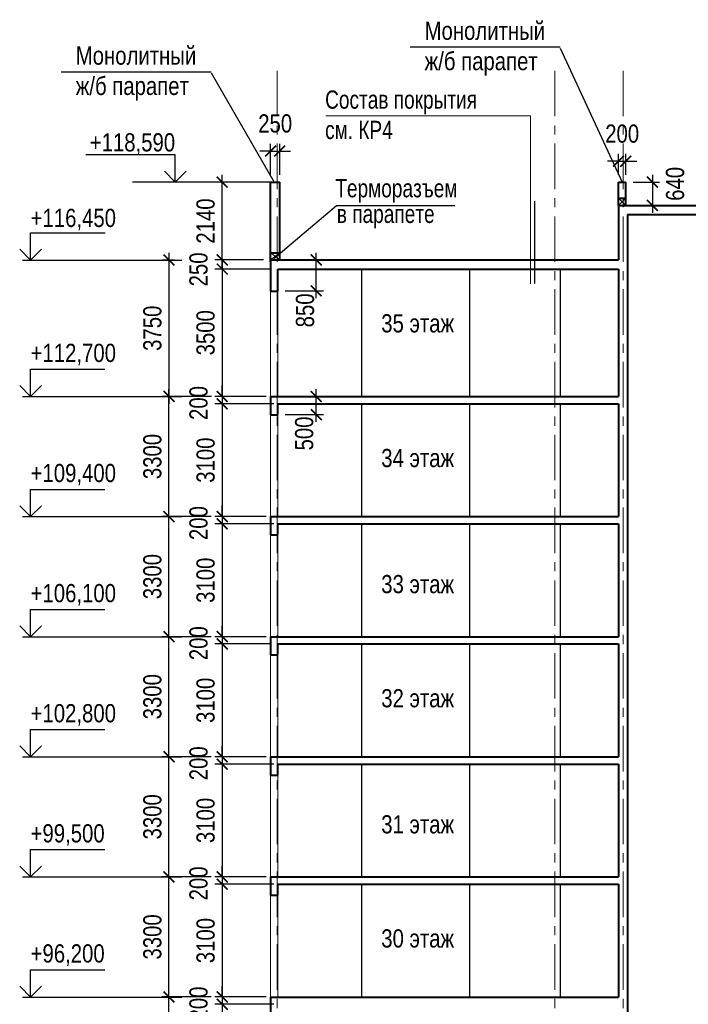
# Model space of a CAD drawing. Header units: millimetres. Extents: x 97781 to 184152, y -32246 to 145954.
# Tile 11 of 13: x 127673 to 146046, y 103354 to 130407. Entities that reach past the tile are written whole.
import ezdxf

# ---------------------------------------------------------------- set-up
doc = ezdxf.new("R2010")
doc.units = ezdxf.units.MM
doc.linetypes.add('CENTER', pattern=[2, 1.25, -0.25, 0.25, -0.25])
for name, color, linetype, lineweight in [('СК-040-С(тены)', 12, 'Continuous', 40), ('СК-050-П(литы перекрытия)', 5, 'Continuous', 40), ('СК-100-О(си)', 7, 'CENTER', 15), ('СК-110-О-РАЗМЕРЫ', 7, 'Continuous', 15), ('СК-400-Т(екст)', 7, 'Continuous', 20)]:
    doc.layers.add(name, color=color, linetype=linetype, lineweight=lineweight)
doc.layers.add('Т-ВЫНОСКИ.АР-061', color=7, linetype='Continuous')
doc.layers.add('текст', color=7, linetype='Continuous')
doc.styles.add('RUSS', font='arial.ttf', dxfattribs={"width": 0.8})
doc.styles.get("Standard").update_dxf_attribs({"font": 'arial.ttf'})
doc.dimstyles.new('100-200', dxfattribs={"dimscale": 0, "dimtxt": 500, "dimasz": 300, "dimexe": 200, "dimexo": 200, "dimgap": 200, "dimtad": 1, "dimdec": 0, "dimzin": 0, "dimdsep": 46, "dimtxsty": 'Standard', "dimblk": 'ARCHTICK', "dimcen": 0.096, "dimdle": 200, "dimclrd": 7, "dimclre": 7, "dimclrt": 256, "dimadec": 0, "dimazin": 0, "dimtfac": 1, "dimtdec": 0, "dimtmove": 2, "dimatfit": 3, "dimldrblk": 'OBLIQUE', "dimfxl": 1, "dimtolj": 1, "dimtzin": 0, "dimarcsym": 0})

# ---------------------------------------------------------------- blocks, each defined once
blk = doc.blocks.new('_ArchTick')
at = {"color": 0, "linetype": 'ByBlock', "const_width": 0.15}
blk.add_lwpolyline([(-0.5, -0.5), (0.5, 0.5)], dxfattribs=at)
blk = doc.blocks.new('*D17')
at = {"layer": 'Defpoints', "color": 0, "transparency": 16777216}
for p in [(131777, 123804), (132128, 123804), (133140, 120055)]:
    blk.add_point(p, dxfattribs=at)
at = {"layer": 'СК-110-О-РАЗМЕРЫ', "color": 7, "lineweight": -2, "transparency": 16777216}
for p, q in [((131777, 119855), (131777, 124004)), ((131928, 123804), (131577, 123804)), ((132940, 120055), (131577, 120055))]:
    blk.add_line(p, q, dxfattribs=at)
at = {"layer": 'СК-110-О-РАЗМЕРЫ', "color": 7, "lineweight": -2, "transparency": 16777216, "xscale": 300, "yscale": 300, "zscale": 300}
for p, rotation in [((131777, 123804), 90), ((131777, 120055), 270)]:
    blk.add_blockref('_ArchTick', p, dxfattribs=dict(at, rotation=rotation))
at = {"layer": 'СК-110-О-РАЗМЕРЫ', "transparency": 16777216, "insert": (131321, 121929), "char_height": 500, "attachment_point": 5, "rotation": 90, "style": 'RUSS'}
blk.add_mtext('\\A1;3750', dxfattribs=at)
blk = doc.blocks.new('_Oblique')
at = {"color": 0, "linetype": 'ByBlock', "lineweight": -2}
blk.add_line((-0.5, -0.5), (0.5, 0.5), dxfattribs=at)
blk = doc.blocks.new('*D20')
at = {"layer": 'Defpoints', "color": 0, "transparency": 16777216}
for p in [(134569, 123805), (133239, 123555), (134769, 123555)]:
    blk.add_point(p, dxfattribs=at)
at = {"layer": 'СК-110-О-РАЗМЕРЫ', "color": 7, "lineweight": -2, "transparency": 16777216}
for p, q in [((133239, 123805), (133239, 124105)), ((134369, 123805), (133039, 123805)), ((133239, 123805), (133239, 123555)), ((134569, 123555), (133039, 123555)), ((133239, 123555), (133239, 123255))]:
    blk.add_line(p, q, dxfattribs=at)
at = {"layer": 'СК-110-О-РАЗМЕРЫ', "color": 7, "lineweight": -2, "transparency": 16777216, "xscale": 300, "yscale": 300, "zscale": 300}
for p, rotation in [((133239, 123805), 270), ((133239, 123555), 90)]:
    blk.add_blockref('_ArchTick', p, dxfattribs=dict(at, rotation=rotation))
at = {"layer": 'СК-110-О-РАЗМЕРЫ', "transparency": 16777216, "insert": (132589, 123546), "char_height": 500, "attachment_point": 5, "rotation": 90, "style": 'RUSS'}
blk.add_mtext('\\A1;250', dxfattribs=at)
blk = doc.blocks.new('*D18')
at = {"layer": 'Defpoints', "color": 0, "transparency": 16777216}
for p in [(134345, 123555), (133239, 120055), (134147, 120055)]:
    blk.add_point(p, dxfattribs=at)
at = {"layer": 'СК-110-О-РАЗМЕРЫ', "color": 7, "lineweight": -2, "transparency": 16777216}
for p, q in [((133239, 123755), (133239, 119855)), ((134145, 123555), (133039, 123555)), ((133947, 120055), (133039, 120055))]:
    blk.add_line(p, q, dxfattribs=at)
at = {"layer": 'СК-110-О-РАЗМЕРЫ', "color": 7, "lineweight": -2, "transparency": 16777216, "xscale": 300, "yscale": 300, "zscale": 300}
for p, rotation in [((133239, 123555), 90), ((133239, 120055), 270)]:
    blk.add_blockref('_ArchTick', p, dxfattribs=dict(at, rotation=rotation))
at = {"layer": 'СК-110-О-РАЗМЕРЫ', "transparency": 16777216, "insert": (132783, 121805), "char_height": 500, "attachment_point": 5, "rotation": 90, "style": 'RUSS'}
blk.add_mtext('\\A1;3500', dxfattribs=at)
blk = doc.blocks.new('*D19')
at = {"layer": 'Defpoints', "color": 0, "transparency": 16777216}
for p in [(133239, 119855), (134649, 120055), (134853, 119855)]:
    blk.add_point(p, dxfattribs=at)
at = {"layer": 'СК-110-О-РАЗМЕРЫ', "color": 7, "lineweight": -2, "transparency": 16777216}
for p, q in [((133239, 120055), (133239, 120355)), ((134449, 120055), (133039, 120055)), ((134653, 119855), (133039, 119855)), ((133239, 120055), (133239, 119855)), ((133239, 119855), (133239, 119555))]:
    blk.add_line(p, q, dxfattribs=at)
at = {"layer": 'СК-110-О-РАЗМЕРЫ', "color": 7, "lineweight": -2, "transparency": 16777216, "xscale": 300, "yscale": 300, "zscale": 300}
for p, rotation in [((133239, 120055), 270), ((133239, 119855), 90)]:
    blk.add_blockref('_ArchTick', p, dxfattribs=dict(at, rotation=rotation))
at = {"layer": 'СК-110-О-РАЗМЕРЫ', "transparency": 16777216, "insert": (132589, 119876), "char_height": 500, "attachment_point": 5, "rotation": 90, "style": 'RUSS'}
blk.add_mtext('\\A1;200', dxfattribs=at)
blk = doc.blocks.new('*D59')
at = {"layer": 'Defpoints', "color": 0, "transparency": 16777216}
for p in [(131776, 120055), (133139, 120055), (133139, 116755)]:
    blk.add_point(p, dxfattribs=at)
at = {"layer": 'СК-110-О-РАЗМЕРЫ', "color": 7, "lineweight": -2, "transparency": 16777216}
for p, q in [((131776, 116555), (131776, 120255)), ((132939, 120055), (131576, 120055)), ((132939, 116755), (131576, 116755))]:
    blk.add_line(p, q, dxfattribs=at)
at = {"layer": 'СК-110-О-РАЗМЕРЫ', "color": 7, "lineweight": -2, "transparency": 16777216, "xscale": 300, "yscale": 300, "zscale": 300}
for p, rotation in [((131776, 120055), 90), ((131776, 116755), 270)]:
    blk.add_blockref('_ArchTick', p, dxfattribs=dict(at, rotation=rotation))
at = {"layer": 'СК-110-О-РАЗМЕРЫ', "transparency": 16777216, "insert": (131321, 118405), "char_height": 500, "attachment_point": 5, "rotation": 90, "style": 'RUSS'}
blk.add_mtext('\\A1;3300', dxfattribs=at)
blk = doc.blocks.new('*D60')
at = {"layer": 'Defpoints', "color": 0, "transparency": 16777216}
for p in [(134425, 119855), (133238, 116755), (134147, 116755)]:
    blk.add_point(p, dxfattribs=at)
at = {"layer": 'СК-110-О-РАЗМЕРЫ', "color": 7, "lineweight": -2, "transparency": 16777216}
for p, q in [((134225, 119855), (133038, 119855)), ((133238, 120055), (133238, 116555)), ((133947, 116755), (133038, 116755))]:
    blk.add_line(p, q, dxfattribs=at)
at = {"layer": 'СК-110-О-РАЗМЕРЫ', "color": 7, "lineweight": -2, "transparency": 16777216, "xscale": 300, "yscale": 300, "zscale": 300}
for p, rotation in [((133238, 119855), 90), ((133238, 116755), 270)]:
    blk.add_blockref('_ArchTick', p, dxfattribs=dict(at, rotation=rotation))
at = {"layer": 'СК-110-О-РАЗМЕРЫ', "transparency": 16777216, "insert": (132783, 118305), "char_height": 500, "attachment_point": 5, "rotation": 90, "style": 'RUSS'}
blk.add_mtext('\\A1;3100', dxfattribs=at)
blk = doc.blocks.new('*D61')
at = {"layer": 'Defpoints', "color": 0, "transparency": 16777216}
for p in [(131776, 116755), (133139, 116755), (133139, 113455)]:
    blk.add_point(p, dxfattribs=at)
at = {"layer": 'СК-110-О-РАЗМЕРЫ', "color": 7, "lineweight": -2, "transparency": 16777216}
for p, q in [((131776, 113255), (131776, 116955)), ((132939, 116755), (131576, 116755)), ((132939, 113455), (131576, 113455))]:
    blk.add_line(p, q, dxfattribs=at)
at = {"layer": 'СК-110-О-РАЗМЕРЫ', "color": 7, "lineweight": -2, "transparency": 16777216, "xscale": 300, "yscale": 300, "zscale": 300}
for p, rotation in [((131776, 116755), 90), ((131776, 113455), 270)]:
    blk.add_blockref('_ArchTick', p, dxfattribs=dict(at, rotation=rotation))
at = {"layer": 'СК-110-О-РАЗМЕРЫ', "transparency": 16777216, "insert": (131321, 115105), "char_height": 500, "attachment_point": 5, "rotation": 90, "style": 'RUSS'}
blk.add_mtext('\\A1;3300', dxfattribs=at)
blk = doc.blocks.new('*D62')
at = {"layer": 'Defpoints', "color": 0, "transparency": 16777216}
for p in [(134425, 116555), (133238, 113455), (134147, 113455)]:
    blk.add_point(p, dxfattribs=at)
at = {"layer": 'СК-110-О-РАЗМЕРЫ', "color": 7, "lineweight": -2, "transparency": 16777216}
for p, q in [((133238, 116755), (133238, 113255)), ((134225, 116555), (133038, 116555)), ((133947, 113455), (133038, 113455))]:
    blk.add_line(p, q, dxfattribs=at)
at = {"layer": 'СК-110-О-РАЗМЕРЫ', "color": 7, "lineweight": -2, "transparency": 16777216, "xscale": 300, "yscale": 300, "zscale": 300}
for p, rotation in [((133238, 116555), 90), ((133238, 113455), 270)]:
    blk.add_blockref('_ArchTick', p, dxfattribs=dict(at, rotation=rotation))
at = {"layer": 'СК-110-О-РАЗМЕРЫ', "transparency": 16777216, "insert": (132783, 115005), "char_height": 500, "attachment_point": 5, "rotation": 90, "style": 'RUSS'}
blk.add_mtext('\\A1;3100', dxfattribs=at)
blk = doc.blocks.new('*D78')
at = {"layer": 'Defpoints', "color": 0, "transparency": 16777216}
for p in [(131776, 113455), (133139, 113455), (133139, 110155)]:
    blk.add_point(p, dxfattribs=at)
at = {"layer": 'СК-110-О-РАЗМЕРЫ', "color": 7, "lineweight": -2, "transparency": 16777216}
for p, q in [((131776, 109955), (131776, 113655)), ((132939, 113455), (131576, 113455)), ((132939, 110155), (131576, 110155))]:
    blk.add_line(p, q, dxfattribs=at)
at = {"layer": 'СК-110-О-РАЗМЕРЫ', "color": 7, "lineweight": -2, "transparency": 16777216, "xscale": 300, "yscale": 300, "zscale": 300}
for p, rotation in [((131776, 113455), 90), ((131776, 110155), 270)]:
    blk.add_blockref('_ArchTick', p, dxfattribs=dict(at, rotation=rotation))
at = {"layer": 'СК-110-О-РАЗМЕРЫ', "transparency": 16777216, "insert": (131321, 111805), "char_height": 500, "attachment_point": 5, "rotation": 90, "style": 'RUSS'}
blk.add_mtext('\\A1;3300', dxfattribs=at)
blk = doc.blocks.new('*D79')
at = {"layer": 'Defpoints', "color": 0, "transparency": 16777216}
for p in [(134649, 113455), (133238, 113255), (134769, 113255)]:
    blk.add_point(p, dxfattribs=at)
at = {"layer": 'СК-110-О-РАЗМЕРЫ', "color": 7, "lineweight": -2, "transparency": 16777216}
for p, q in [((133238, 113455), (133238, 113755)), ((134449, 113455), (133038, 113455)), ((133238, 113455), (133238, 113255)), ((134569, 113255), (133038, 113255)), ((133238, 113255), (133238, 112955))]:
    blk.add_line(p, q, dxfattribs=at)
at = {"layer": 'СК-110-О-РАЗМЕРЫ', "color": 7, "lineweight": -2, "transparency": 16777216, "xscale": 300, "yscale": 300, "zscale": 300}
for p, rotation in [((133238, 113455), 270), ((133238, 113255), 90)]:
    blk.add_blockref('_ArchTick', p, dxfattribs=dict(at, rotation=rotation))
at = {"layer": 'СК-110-О-РАЗМЕРЫ', "transparency": 16777216, "insert": (132589, 113276), "char_height": 500, "attachment_point": 5, "rotation": 90, "style": 'RUSS'}
blk.add_mtext('\\A1;200', dxfattribs=at)
blk = doc.blocks.new('*D80')
at = {"layer": 'Defpoints', "color": 0, "transparency": 16777216}
for p in [(134425, 113255), (133238, 110155), (134147, 110155)]:
    blk.add_point(p, dxfattribs=at)
at = {"layer": 'СК-110-О-РАЗМЕРЫ', "color": 7, "lineweight": -2, "transparency": 16777216}
for p, q in [((133238, 113455), (133238, 109955)), ((134225, 113255), (133038, 113255)), ((133947, 110155), (133038, 110155))]:
    blk.add_line(p, q, dxfattribs=at)
at = {"layer": 'СК-110-О-РАЗМЕРЫ', "color": 7, "lineweight": -2, "transparency": 16777216, "xscale": 300, "yscale": 300, "zscale": 300}
for p, rotation in [((133238, 113255), 90), ((133238, 110155), 270)]:
    blk.add_blockref('_ArchTick', p, dxfattribs=dict(at, rotation=rotation))
at = {"layer": 'СК-110-О-РАЗМЕРЫ', "transparency": 16777216, "insert": (132783, 111705), "char_height": 500, "attachment_point": 5, "rotation": 90, "style": 'RUSS'}
blk.add_mtext('\\A1;3100', dxfattribs=at)
blk = doc.blocks.new('*D81')
at = {"layer": 'Defpoints', "color": 0, "transparency": 16777216}
for p in [(131776, 110155), (133139, 110155), (133139, 106855)]:
    blk.add_point(p, dxfattribs=at)
at = {"layer": 'СК-110-О-РАЗМЕРЫ', "color": 7, "lineweight": -2, "transparency": 16777216}
for p, q in [((132939, 110155), (131576, 110155)), ((131776, 106655), (131776, 110355)), ((132939, 106855), (131576, 106855))]:
    blk.add_line(p, q, dxfattribs=at)
at = {"layer": 'СК-110-О-РАЗМЕРЫ', "color": 7, "lineweight": -2, "transparency": 16777216, "xscale": 300, "yscale": 300, "zscale": 300}
for p, rotation in [((131776, 110155), 90), ((131776, 106855), 270)]:
    blk.add_blockref('_ArchTick', p, dxfattribs=dict(at, rotation=rotation))
at = {"layer": 'СК-110-О-РАЗМЕРЫ', "transparency": 16777216, "insert": (131321, 108505), "char_height": 500, "attachment_point": 5, "rotation": 90, "style": 'RUSS'}
blk.add_mtext('\\A1;3300', dxfattribs=at)
blk = doc.blocks.new('*D139')
at = {"layer": 'Defpoints', "color": 0, "transparency": 16777216}
for p in [(134649, 110155), (133238, 109955), (134853, 109955)]:
    blk.add_point(p, dxfattribs=at)
at = {"layer": 'СК-110-О-РАЗМЕРЫ', "color": 7, "lineweight": -2, "transparency": 16777216}
for p, q in [((133238, 110155), (133238, 110455)), ((134449, 110155), (133038, 110155)), ((133238, 110155), (133238, 109955)), ((134653, 109955), (133038, 109955)), ((133238, 109955), (133238, 109655))]:
    blk.add_line(p, q, dxfattribs=at)
at = {"layer": 'СК-110-О-РАЗМЕРЫ', "color": 7, "lineweight": -2, "transparency": 16777216, "xscale": 300, "yscale": 300, "zscale": 300}
for p, rotation in [((133238, 110155), 270), ((133238, 109955), 90)]:
    blk.add_blockref('_ArchTick', p, dxfattribs=dict(at, rotation=rotation))
at = {"layer": 'СК-110-О-РАЗМЕРЫ', "transparency": 16777216, "insert": (132589, 109976), "char_height": 500, "attachment_point": 5, "rotation": 90, "style": 'RUSS'}
blk.add_mtext('\\A1;200', dxfattribs=at)
blk = doc.blocks.new('*D82')
at = {"layer": 'Defpoints', "color": 0, "transparency": 16777216}
for p in [(134425, 109955), (133238, 106855), (134147, 106855)]:
    blk.add_point(p, dxfattribs=at)
at = {"layer": 'СК-110-О-РАЗМЕРЫ', "color": 7, "lineweight": -2, "transparency": 16777216}
for p, q in [((133238, 110155), (133238, 106655)), ((134225, 109955), (133038, 109955)), ((133947, 106855), (133038, 106855))]:
    blk.add_line(p, q, dxfattribs=at)
at = {"layer": 'СК-110-О-РАЗМЕРЫ', "color": 7, "lineweight": -2, "transparency": 16777216, "xscale": 300, "yscale": 300, "zscale": 300}
for p, rotation in [((133238, 109955), 90), ((133238, 106855), 270)]:
    blk.add_blockref('_ArchTick', p, dxfattribs=dict(at, rotation=rotation))
at = {"layer": 'СК-110-О-РАЗМЕРЫ', "transparency": 16777216, "insert": (132783, 108405), "char_height": 500, "attachment_point": 5, "rotation": 90, "style": 'RUSS'}
blk.add_mtext('\\A1;3100', dxfattribs=at)
blk = doc.blocks.new('*D83')
at = {"layer": 'Defpoints', "color": 0, "transparency": 16777216}
for p in [(131776, 106855), (133139, 106855), (133139, 103555)]:
    blk.add_point(p, dxfattribs=at)
at = {"layer": 'СК-110-О-РАЗМЕРЫ', "color": 7, "lineweight": -2, "transparency": 16777216}
for p, q in [((131776, 103355), (131776, 107055)), ((132939, 106855), (131576, 106855)), ((132939, 103555), (131576, 103555))]:
    blk.add_line(p, q, dxfattribs=at)
at = {"layer": 'СК-110-О-РАЗМЕРЫ', "color": 7, "lineweight": -2, "transparency": 16777216, "xscale": 300, "yscale": 300, "zscale": 300}
for p, rotation in [((131776, 106855), 90), ((131776, 103555), 270)]:
    blk.add_blockref('_ArchTick', p, dxfattribs=dict(at, rotation=rotation))
at = {"layer": 'СК-110-О-РАЗМЕРЫ', "transparency": 16777216, "insert": (131321, 105205), "char_height": 500, "attachment_point": 5, "rotation": 90, "style": 'RUSS'}
blk.add_mtext('\\A1;3300', dxfattribs=at)
blk = doc.blocks.new('*D140')
at = {"layer": 'Defpoints', "color": 0, "transparency": 16777216}
for p in [(133238, 106655), (134649, 106855), (134853, 106655)]:
    blk.add_point(p, dxfattribs=at)
at = {"layer": 'СК-110-О-РАЗМЕРЫ', "color": 7, "lineweight": -2, "transparency": 16777216}
for p, q in [((133238, 106855), (133238, 107155)), ((134449, 106855), (133038, 106855)), ((134653, 106655), (133038, 106655)), ((133238, 106855), (133238, 106655)), ((133238, 106655), (133238, 106355))]:
    blk.add_line(p, q, dxfattribs=at)
at = {"layer": 'СК-110-О-РАЗМЕРЫ', "color": 7, "lineweight": -2, "transparency": 16777216, "xscale": 300, "yscale": 300, "zscale": 300}
for p, rotation in [((133238, 106855), 270), ((133238, 106655), 90)]:
    blk.add_blockref('_ArchTick', p, dxfattribs=dict(at, rotation=rotation))
at = {"layer": 'СК-110-О-РАЗМЕРЫ', "transparency": 16777216, "insert": (132589, 106676), "char_height": 500, "attachment_point": 5, "rotation": 90, "style": 'RUSS'}
blk.add_mtext('\\A1;200', dxfattribs=at)
blk = doc.blocks.new('*D84')
at = {"layer": 'Defpoints', "color": 0, "transparency": 16777216}
for p in [(134425, 106655), (133238, 103555), (134147, 103555)]:
    blk.add_point(p, dxfattribs=at)
at = {"layer": 'СК-110-О-РАЗМЕРЫ', "color": 7, "lineweight": -2, "transparency": 16777216}
for p, q in [((134225, 106655), (133038, 106655)), ((133238, 106855), (133238, 103355)), ((133947, 103555), (133038, 103555))]:
    blk.add_line(p, q, dxfattribs=at)
at = {"layer": 'СК-110-О-РАЗМЕРЫ', "color": 7, "lineweight": -2, "transparency": 16777216, "xscale": 300, "yscale": 300, "zscale": 300}
for p, rotation in [((133238, 106655), 90), ((133238, 103555), 270)]:
    blk.add_blockref('_ArchTick', p, dxfattribs=dict(at, rotation=rotation))
at = {"layer": 'СК-110-О-РАЗМЕРЫ', "transparency": 16777216, "insert": (132783, 105105), "char_height": 500, "attachment_point": 5, "rotation": 90, "style": 'RUSS'}
blk.add_mtext('\\A1;3100', dxfattribs=at)
blk = doc.blocks.new('*D50')
at = {"layer": 'Defpoints', "color": 0, "transparency": 16777216}
for p in [(131776, 103555), (133139, 103555), (133139, 100255)]:
    blk.add_point(p, dxfattribs=at)
at = {"layer": 'СК-110-О-РАЗМЕРЫ', "color": 7, "lineweight": -2, "transparency": 16777216}
for p, q in [((131776, 100055), (131776, 103755)), ((132939, 103555), (131576, 103555)), ((132939, 100255), (131576, 100255))]:
    blk.add_line(p, q, dxfattribs=at)
at = {"layer": 'СК-110-О-РАЗМЕРЫ', "color": 7, "lineweight": -2, "transparency": 16777216, "xscale": 300, "yscale": 300, "zscale": 300}
for p, rotation in [((131776, 103555), 90), ((131776, 100255), 270)]:
    blk.add_blockref('_ArchTick', p, dxfattribs=dict(at, rotation=rotation))
at = {"layer": 'СК-110-О-РАЗМЕРЫ', "transparency": 16777216, "insert": (131321, 101905), "char_height": 500, "attachment_point": 5, "rotation": 90, "style": 'RUSS'}
blk.add_mtext('\\A1;3300', dxfattribs=at)
blk = doc.blocks.new('*D141')
at = {"layer": 'Defpoints', "color": 0, "transparency": 16777216}
for p in [(133238, 103355), (134649, 103555), (134853, 103355)]:
    blk.add_point(p, dxfattribs=at)
at = {"layer": 'СК-110-О-РАЗМЕРЫ', "color": 7, "lineweight": -2, "transparency": 16777216}
for p, q in [((133238, 103555), (133238, 103855)), ((134449, 103555), (133038, 103555)), ((134653, 103355), (133038, 103355)), ((133238, 103555), (133238, 103355)), ((133238, 103355), (133238, 103055))]:
    blk.add_line(p, q, dxfattribs=at)
at = {"layer": 'СК-110-О-РАЗМЕРЫ', "color": 7, "lineweight": -2, "transparency": 16777216, "xscale": 300, "yscale": 300, "zscale": 300}
for p, rotation in [((133238, 103555), 270), ((133238, 103355), 90)]:
    blk.add_blockref('_ArchTick', p, dxfattribs=dict(at, rotation=rotation))
at = {"layer": 'СК-110-О-РАЗМЕРЫ', "transparency": 16777216, "insert": (132589, 103376), "char_height": 500, "attachment_point": 5, "rotation": 90, "style": 'RUSS'}
blk.add_mtext('\\A1;200', dxfattribs=at)
blk = doc.blocks.new('*D51')
at = {"layer": 'Defpoints', "color": 0, "transparency": 16777216}
for p in [(134425, 103355), (133238, 100255), (134147, 100255)]:
    blk.add_point(p, dxfattribs=at)
at = {"layer": 'СК-110-О-РАЗМЕРЫ', "color": 7, "lineweight": -2, "transparency": 16777216}
for p, q in [((134225, 103355), (133038, 103355)), ((133238, 103555), (133238, 100055)), ((133947, 100255), (133038, 100255))]:
    blk.add_line(p, q, dxfattribs=at)
at = {"layer": 'СК-110-О-РАЗМЕРЫ', "color": 7, "lineweight": -2, "transparency": 16777216, "xscale": 300, "yscale": 300, "zscale": 300}
for p, rotation in [((133238, 103355), 90), ((133238, 100255), 270)]:
    blk.add_blockref('_ArchTick', p, dxfattribs=dict(at, rotation=rotation))
at = {"layer": 'СК-110-О-РАЗМЕРЫ', "transparency": 16777216, "insert": (132783, 101805), "char_height": 500, "attachment_point": 5, "rotation": 90, "style": 'RUSS'}
blk.add_mtext('\\A1;3100', dxfattribs=at)
blk = doc.blocks.new('*D103')
at = {"layer": 'Defpoints', "color": 0, "transparency": 16777216}
for p in [(134649, 116755), (133238, 116555), (134853, 116555)]:
    blk.add_point(p, dxfattribs=at)
at = {"layer": 'СК-110-О-РАЗМЕРЫ', "color": 7, "lineweight": -2, "transparency": 16777216}
for p, q in [((133238, 116755), (133238, 117055)), ((134449, 116755), (133038, 116755)), ((133238, 116755), (133238, 116555)), ((134653, 116555), (133038, 116555)), ((133238, 116555), (133238, 116255))]:
    blk.add_line(p, q, dxfattribs=at)
at = {"layer": 'СК-110-О-РАЗМЕРЫ', "color": 7, "lineweight": -2, "transparency": 16777216, "xscale": 300, "yscale": 300, "zscale": 300}
for p, rotation in [((133238, 116755), 270), ((133238, 116555), 90)]:
    blk.add_blockref('_ArchTick', p, dxfattribs=dict(at, rotation=rotation))
at = {"layer": 'СК-110-О-РАЗМЕРЫ', "transparency": 16777216, "insert": (132589, 116576), "char_height": 500, "attachment_point": 5, "rotation": 90, "style": 'RUSS'}
blk.add_mtext('\\A1;200', dxfattribs=at)
blk = doc.blocks.new('*D166')
at = {"layer": 'Defpoints', "color": 0, "transparency": 16777216}
for p in [(133239, 125945), (134569, 125945), (134569, 123805)]:
    blk.add_point(p, dxfattribs=at)
at = {"layer": 'СК-110-О-РАЗМЕРЫ', "color": 7, "lineweight": -2, "transparency": 16777216}
for p, q in [((133239, 123605), (133239, 126145)), ((134369, 125945), (133039, 125945)), ((134369, 123805), (133039, 123805))]:
    blk.add_line(p, q, dxfattribs=at)
at = {"layer": 'СК-110-О-РАЗМЕРЫ', "color": 7, "lineweight": -2, "transparency": 16777216, "xscale": 300, "yscale": 300, "zscale": 300}
for p, rotation in [((133239, 125945), 90), ((133239, 123805), 270)]:
    blk.add_blockref('_ArchTick', p, dxfattribs=dict(at, rotation=rotation))
at = {"layer": 'СК-110-О-РАЗМЕРЫ', "transparency": 16777216, "insert": (132783, 124875), "char_height": 500, "attachment_point": 5, "rotation": 90, "style": 'RUSS'}
blk.add_mtext('\\A1;2140', dxfattribs=at)
blk = doc.blocks.new('*D168')
at = {"layer": 'Defpoints', "color": 0, "transparency": 16777216}
for p in [(144329, 125945), (144329, 125305), (145059, 125305)]:
    blk.add_point(p, dxfattribs=at)
at = {"layer": 'СК-110-О-РАЗМЕРЫ', "color": 7, "lineweight": -2, "transparency": 16777216}
for p, q in [((145059, 126145), (145059, 125105)), ((144529, 125945), (145259, 125945)), ((144529, 125305), (145259, 125305))]:
    blk.add_line(p, q, dxfattribs=at)
at = {"layer": 'СК-110-О-РАЗМЕРЫ', "color": 7, "lineweight": -2, "transparency": 16777216, "xscale": 300, "yscale": 300, "zscale": 300}
for p, rotation in [((145059, 125945), 90), ((145059, 125305), 270)]:
    blk.add_blockref('_ArchTick', p, dxfattribs=dict(at, rotation=rotation))
at = {"layer": 'СК-110-О-РАЗМЕРЫ', "transparency": 16777216, "insert": (145684, 125896), "char_height": 500, "attachment_point": 5, "rotation": 90, "style": 'RUSS'}
blk.add_mtext('\\A1;640', dxfattribs=at)
blk = doc.blocks.new('*D170')
at = {"layer": 'Defpoints', "color": 0, "transparency": 16777216}
for p in [(134819, 126799), (134569, 125945), (134819, 125945)]:
    blk.add_point(p, dxfattribs=at)
at = {"layer": 'СК-110-О-РАЗМЕРЫ', "color": 7, "lineweight": -2, "transparency": 16777216}
for p, q in [((134569, 126145), (134569, 126999)), ((134819, 126145), (134819, 126999)), ((134569, 126799), (134269, 126799)), ((134569, 126799), (134819, 126799)), ((134819, 126799), (135119, 126799))]:
    blk.add_line(p, q, dxfattribs=at)
at = {"layer": 'СК-110-О-РАЗМЕРЫ', "color": 7, "lineweight": -2, "transparency": 16777216, "xscale": 300, "yscale": 300, "zscale": 300}
blk.add_blockref('_ArchTick', (134569, 126799), dxfattribs=at)
at = {"layer": 'СК-110-О-РАЗМЕРЫ', "color": 7, "lineweight": -2, "transparency": 16777216, "xscale": 300, "yscale": 300, "zscale": 300, "rotation": 180}
blk.add_blockref('_ArchTick', (134819, 126799), dxfattribs=at)
at = {"layer": 'СК-110-О-РАЗМЕРЫ', "transparency": 16777216, "insert": (134694, 127554), "char_height": 500, "attachment_point": 5, "style": 'RUSS'}
blk.add_mtext('\\A1;250', dxfattribs=at)
blk = doc.blocks.new('*D171')
at = {"layer": 'Defpoints', "color": 0, "transparency": 16777216}
for p in [(144329, 126518), (144129, 125945), (144329, 125945)]:
    blk.add_point(p, dxfattribs=at)
at = {"layer": 'СК-110-О-РАЗМЕРЫ', "color": 7, "lineweight": -2, "transparency": 16777216}
for p, q in [((144129, 126145), (144129, 126718)), ((144329, 126145), (144329, 126718)), ((144129, 126518), (143829, 126518)), ((144129, 126518), (144329, 126518)), ((144329, 126518), (144629, 126518))]:
    blk.add_line(p, q, dxfattribs=at)
at = {"layer": 'СК-110-О-РАЗМЕРЫ', "color": 7, "lineweight": -2, "transparency": 16777216, "xscale": 300, "yscale": 300, "zscale": 300}
blk.add_blockref('_ArchTick', (144129, 126518), dxfattribs=at)
at = {"layer": 'СК-110-О-РАЗМЕРЫ', "color": 7, "lineweight": -2, "transparency": 16777216, "xscale": 300, "yscale": 300, "zscale": 300, "rotation": 180}
blk.add_blockref('_ArchTick', (144329, 126518), dxfattribs=at)
at = {"layer": 'СК-110-О-РАЗМЕРЫ', "transparency": 16777216, "insert": (144229, 127274), "char_height": 500, "attachment_point": 5, "style": 'RUSS'}
blk.add_mtext('\\A1;200', dxfattribs=at)
blk = doc.blocks.new('*D178')
at = {"layer": 'Defpoints', "color": 0, "transparency": 16777216}
for p in [(134769, 123805), (135820, 123805), (134769, 122955)]:
    blk.add_point(p, dxfattribs=at)
at = {"layer": 'СК-110-О-РАЗМЕРЫ', "color": 7, "lineweight": -2, "transparency": 16777216}
for p, q in [((135820, 122755), (135820, 124005)), ((134969, 123805), (136020, 123805)), ((134969, 122955), (136020, 122955))]:
    blk.add_line(p, q, dxfattribs=at)
at = {"layer": 'СК-110-О-РАЗМЕРЫ', "color": 7, "lineweight": -2, "transparency": 16777216, "xscale": 300, "yscale": 300, "zscale": 300}
for p, rotation in [((135820, 123805), 90), ((135820, 122955), 270)]:
    blk.add_blockref('_ArchTick', p, dxfattribs=dict(at, rotation=rotation))
at = {"layer": 'СК-110-О-РАЗМЕРЫ', "transparency": 16777216, "insert": (135516, 122420), "char_height": 500, "attachment_point": 5, "rotation": 90, "style": 'RUSS'}
blk.add_mtext('\\A1;850', dxfattribs=at)
blk = doc.blocks.new('*D179')
at = {"layer": 'Defpoints', "color": 0, "transparency": 16777216}
for p in [(134769, 120055), (135823, 120055), (134769, 119555)]:
    blk.add_point(p, dxfattribs=at)
at = {"layer": 'СК-110-О-РАЗМЕРЫ', "color": 7, "lineweight": -2, "transparency": 16777216}
for p, q in [((135823, 119355), (135823, 120255)), ((134969, 120055), (136023, 120055)), ((134969, 119555), (136023, 119555))]:
    blk.add_line(p, q, dxfattribs=at)
at = {"layer": 'СК-110-О-РАЗМЕРЫ', "color": 7, "lineweight": -2, "transparency": 16777216, "xscale": 300, "yscale": 300, "zscale": 300}
for p, rotation in [((135823, 120055), 90), ((135823, 119555), 270)]:
    blk.add_blockref('_ArchTick', p, dxfattribs=dict(at, rotation=rotation))
at = {"layer": 'СК-110-О-РАЗМЕРЫ', "transparency": 16777216, "insert": (135493, 119038), "char_height": 500, "attachment_point": 5, "rotation": 90, "style": 'RUSS'}
blk.add_mtext('\\A1;500', dxfattribs=at)

msp = doc.modelspace()

# ---------------------------------------------------------------- linework, layer by layer
at = {"layer": 'СК-040-С(тены)'}
for p, q in [((144129.4, 125304.5), (144129.4, 123804.5)), ((144379.4, 125054.5), (144379.4, 2558.3)), ((144129.4, 123554.5), (144129.4, 120054.5)), ((144129.4, 119854.5), (144129.4, 116754.5)), ((144129.4, 116554.5), (144129.4, 113454.5)), ((144129.4, 113254.5), (144129.4, 110153.3)), ((144129.4, 109953.3), (144129.4, 106853.3)), ((144129.4, 106653.3), (144129.4, 103553.3))]:
    msp.add_line(p, q, dxfattribs=at)
at = {"layer": 'СК-040-С(тены)', "lineweight": 30}
for p, q in [((137069.2, 123554.5), (137069.2, 120054.5)), ((140029.5, 123554.5), (140029.5, 120054.5)), ((142529.5, 123554.5), (142529.5, 120054.5)), ((137069.2, 119854.5), (137069.2, 116754.5)), ((140029.5, 119854.5), (140029.5, 116754.5)), ((142529.5, 119854.5), (142529.5, 116754.5)), ((137069.2, 116554.5), (137069.2, 113454.5)), ((140029.5, 116554.5), (140029.5, 113454.5)), ((142529.5, 116554.5), (142529.5, 113454.5)), ((137069.2, 113254.5), (137069.2, 110153.3)), ((140029.5, 113254.5), (140029.5, 110153.3)), ((142529.5, 113254.5), (142529.5, 110153.3)), ((137069.2, 109953.3), (137069.2, 106853.3)), ((140029.5, 109953.3), (140029.5, 106853.3)), ((142529.5, 109953.3), (142529.5, 106853.3)), ((137069.2, 106653.3), (137069.2, 103553.3)), ((140029.5, 106653.3), (140029.5, 103553.3)), ((142529.5, 106653.3), (142529.5, 103553.3))]:
    msp.add_line(p, q, dxfattribs=at)
at = {"layer": 'СК-050-П(литы перекрытия)', "color": 5}
for p, q in [((134569.2, 123754.5), (134569.2, 125944.5)), ((134569.2, 125944.5), (134819.2, 125944.5)), ((134819.2, 123804.5), (134819.2, 125944.5)), ((144129.4, 125304.5), (144129.4, 125944.5)), ((144129.4, 125944.5), (144329.4, 125944.5)), ((144329.4, 125304.5), (144329.4, 125944.5)), ((144129.4, 125504.5), (144329.4, 125504.5)), ((144129.4, 125304.5), (154379.1, 125304.5)), ((144379.4, 125054.5), (146269.5, 125054.5)), ((134569.2, 124004.5), (134819.2, 124004.5)), ((134569.2, 123804.5), (144129.4, 123804.5)), ((134569.2, 123804.5), (134569.2, 122949.5)), ((134769, 122949.5), (134769, 123554.5)), ((134769, 123554.5), (144129.4, 123554.5)), ((134569.2, 122949.5), (134769, 122949.5)), ((134569.2, 120054.5), (144129.4, 120054.5)), ((134569.2, 120054.5), (134569.2, 119554.5)), ((134769, 119554.5), (134769, 119854.5)), ((134769, 119854.5), (144129.4, 119854.5)), ((134569.2, 119554.5), (134769, 119554.5)), ((134569.2, 116754.5), (144129.4, 116754.5)), ((134569.2, 116754.5), (134569.2, 116254.5)), ((134769, 116254.5), (134769, 116554.5)), ((134769, 116554.5), (144129.4, 116554.5)), ((134569.2, 116254.5), (134769, 116254.5)), ((134569.2, 113454.5), (144129.4, 113454.5)), ((134569.2, 113454.5), (134569.2, 112954.5)), ((134769, 112954.5), (134769, 113254.5)), ((134769, 113254.5), (144129.4, 113254.5)), ((134569.2, 112954.5), (134769, 112954.5)), ((134569.2, 110153.3), (144129.4, 110153.3)), ((134569.2, 110153.3), (134569.2, 109653.3)), ((134769, 109653.3), (134769, 109953.3)), ((134769, 109953.3), (144129.4, 109953.3)), ((134569.2, 109653.3), (134769, 109653.3)), ((134569.2, 106853.3), (144129.4, 106853.3)), ((134569.2, 106853.3), (134569.2, 106353.3)), ((134769, 106353.3), (134769, 106653.3)), ((134769, 106653.3), (144129.4, 106653.3)), ((134569.2, 106353.3), (134769, 106353.3)), ((134569.2, 103553.3), (144129.4, 103553.3)), ((134569.2, 103553.3), (134569.2, 103053.3))]:
    msp.add_line(p, q, dxfattribs=at)
at = {"layer": 'СК-050-П(литы перекрытия)', "lineweight": 20}
for p, q in [((134569.2, 122954.5), (134569.2, 120059.5)), ((134769, 122954.5), (134769, 120059.5)), ((134569.2, 119584.5), (134569.2, 116754.5)), ((134769, 119584.5), (134769, 116754.5)), ((134569.2, 116283.3), (134569.2, 113453.3)), ((134769, 116283.3), (134769, 113453.3)), ((134569.2, 112983.3), (134569.2, 110153.3)), ((134769, 112983.3), (134769, 110153.3)), ((134569.2, 109683.3), (134569.2, 106853.3)), ((134769, 109683.3), (134769, 106853.3)), ((134569.2, 106383.3), (134569.2, 103553.3)), ((134769, 106383.3), (134769, 103553.3))]:
    msp.add_line(p, q, dxfattribs=at)
at = {"layer": 'СК-100-О(си)', "color": 2, "linetype": 'CENTER', "ltscale": 1000}
for p, q in [((134749.2, 129002.2), (134749.2, -7360.1)), ((142379.5, 129002.2), (142379.5, -7360.1)), ((144254.4, 129002.2), (144254.4, -7360.1))]:
    msp.add_line(p, q, dxfattribs=at)
at = {"layer": 'СК-400-Т(екст)'}
msp.add_line((136082.6, 127764.9), (141711.2, 127764.9), dxfattribs=at)
at = {"layer": 'Т-ВЫНОСКИ.АР-061', "color": 7, "linetype": 'Continuous', "lineweight": 5}
for p, q in [((141711.2, 123150.2), (141711.2, 127764.9)), ((144129.4, 125304.5), (144329.4, 125504.5)), ((144129.4, 125504.5), (144329.4, 125304.5)), ((134569.2, 123804.5), (134819.2, 124004.5)), ((134569.2, 124004.5), (134819.2, 123804.5))]:
    msp.add_line(p, q, dxfattribs=at)
at = {"layer": 'Т-ВЫНОСКИ.АР-061', "color": 7, "linetype": 'Continuous', "lineweight": 30}
msp.add_line((141816.9, 125418.6), (141816.9, 123156.1), dxfattribs=at)
at = {"layer": 'текст'}
for p, q in [((138398.9, 129657.6), (142525.2, 129657.6)), ((142525.2, 129627.6), (144229.4, 125944.5)), ((128812.9, 128975.6), (132939.3, 128975.6)), ((132939.3, 128945.6), (134669.2, 125944.5)), ((131948.9, 126694.5), (129488.7, 126694.5)), ((131948.9, 125944.5), (131948.9, 126694.5)), ((131948.9, 125944.5), (131648.9, 126244.5)), ((132248.9, 126244.5), (131948.9, 125944.5)), ((134569.2, 125944.5), (130771.1, 125944.5)), ((134658.8, 123844.3), (136375.6, 125303.9)), ((136375.6, 125303.9), (139629.8, 125303.9)), ((127973.5, 123804.2), (127973.5, 124554.2)), ((127973.5, 124554.2), (130017.5, 124554.2)), ((127673.5, 124104.2), (127973.5, 123804.2)), ((127973.5, 123804.2), (128273.5, 124104.2)), ((127748.5, 123804.2), (128198.5, 123804.2)), ((128198.5, 123804.2), (132128.2, 123804.2)), ((127973.1, 120053.2), (127973.1, 120803.2)), ((127973.1, 120803.2), (130017.1, 120803.2)), ((127673.1, 120353.2), (127973.1, 120053.2)), ((127973.1, 120053.2), (128273.1, 120353.2)), ((127748.1, 120053.2), (128198.1, 120053.2)), ((128198.1, 120053.2), (132127.8, 120053.2)), ((127973.1, 116753.2), (127973.1, 117503.2)), ((127973.1, 117503.2), (130017.1, 117503.2)), ((127673.1, 117053.2), (127973.1, 116753.2)), ((127973.1, 116753.2), (128273.1, 117053.2)), ((127748.1, 116753.2), (128198.1, 116753.2)), ((128198.1, 116753.2), (132127.8, 116753.2)), ((127973.1, 113453.2), (127973.1, 114203.2)), ((127973.1, 114203.2), (130017.1, 114203.2)), ((127673.1, 113753.2), (127973.1, 113453.2)), ((127973.1, 113453.2), (128273.1, 113753.2)), ((127748.1, 113453.2), (128198.1, 113453.2)), ((128198.1, 113453.2), (132127.8, 113453.2)), ((127973.1, 110153.2), (127973.1, 110903.2)), ((127973.1, 110903.2), (130017.1, 110903.2)), ((127673.1, 110453.2), (127973.1, 110153.2)), ((127973.1, 110153.2), (128273.1, 110453.2)), ((127748.1, 110153.2), (128198.1, 110153.2)), ((128198.1, 110153.2), (132127.8, 110153.2)), ((127973.1, 106853.2), (127973.1, 107603.2)), ((127973.1, 107603.2), (130017.1, 107603.2)), ((127673.1, 107153.2), (127973.1, 106853.2)), ((127973.1, 106853.2), (128273.1, 107153.2)), ((127748.1, 106853.2), (128198.1, 106853.2)), ((128198.1, 106853.2), (132127.8, 106853.2)), ((127973.1, 103553.2), (127973.1, 104303.2)), ((127973.1, 104303.2), (130017.1, 104303.2)), ((127673.1, 103853.2), (127973.1, 103553.2)), ((127973.1, 103553.2), (128273.1, 103853.2)), ((127748.1, 103553.2), (128198.1, 103553.2)), ((128198.1, 103553.2), (132127.8, 103553.2))]:
    msp.add_line(p, q, dxfattribs=at)

# ---------------------------------------------------------------- texts
at = {"layer": 'СК-400-Т(екст)', "color": 6, "style": 'RUSS', "width": 0.8}
for s, p in [('+118,590', (129598.3, 126787.3)), ('+116,450', (127973.5, 124711.3)), ('+112,700', (127973.1, 121001.9)), ('+109,400', (127973.1, 117701.9)), ('+106,100', (127973.1, 114401.9)), ('+102,800', (127973.1, 111101.9)), ('+99,500', (127973.1, 107801.9)), ('+96,200', (127973.1, 104501.9))]:
    msp.add_text(s, height=500, dxfattribs=at).set_placement(p)
at = {"layer": 'СК-400-Т(екст)', "color": 7, "style": 'RUSS', "width": 0.75}
for s, p in [('Терморазъем', (136346, 125526.6)), ('в парапете', (136388.3, 124821.8))]:
    msp.add_text(s, height=500, dxfattribs=at).set_placement(p)
at = {"layer": 'СК-400-Т(екст)', "color": 7, "char_height": 500, "attachment_point": 1, "style": 'RUSS'}
for insert in [(138799.5, 130353.3), (129213.5, 129671.2)]:
    msp.add_mtext('Монолитный \\Pж/б парапет', dxfattribs=dict(at, insert=insert))
for s, insert, width in [('{\\W0.75;Состав покрытия\\Pсм. КР4}', (136066.1, 128462), 8589.498), ('35 этаж', (137608.7, 122314.3), 2115.003), ('34 этаж', (137608.7, 118614.3), 2115.003), ('33 этаж', (137608.7, 115149.3), 2115.003), ('32 этаж', (137608.7, 112014.3), 2115.003), ('31 этаж', (137608.7, 108549.3), 2115.003), ('30 этаж', (137608.7, 105414.3), 2115.003)]:
    msp.add_mtext(s, dxfattribs=dict(at, insert=insert, width=width))

# ---------------------------------------------------------------- dimensions: what is measured, and where the dimension line sits
at = {"layer": 'СК-110-О-РАЗМЕРЫ'}
for base, p1, p2, picture, middle in [((134819.2, 126799.2), (134569.2, 125944.5), (134819.2, 125944.5), '*D170', (134694.2, 127554.5)), ((144329.4, 126518.2), (144129.4, 125944.5), (144329.4, 125944.5), '*D171', (144229.4, 127273.5))]:
    dim = msp.add_linear_dim(base=base, p1=p1, p2=p2, dimstyle='100-200', override={"dimscale": 1, "dimtxsty": 'RUSS'}, dxfattribs=at)
    dim.commit()
    dim.dimension.update_dxf_attribs({"geometry": picture, "text_midpoint": middle})
for base, p1, p2, picture, middle in [((145059.4, 125304.5), (144329.4, 125944.5), (144329.4, 125304.5), '*D168', (145684.3, 125895.5)), ((133238.7, 123554.5), (134569.2, 123804.5), (134769, 123554.5), '*D20', (132589.5, 123545.9)), ((135819.7, 123804.5), (134769, 122954.5), (134769, 123804.5), '*D178', (135516, 122419.6)), ((133238.7, 119854.5), (134649.2, 120054.5), (134853, 119854.5), '*D19', (132589.5, 119875.9)), ((133238.4, 116554.5), (134648.8, 116754.5), (134852.6, 116554.5), '*D103', (132589.1, 116575.9)), ((133238.4, 113254.5), (134648.8, 113454.5), (134769, 113254.5), '*D79', (132589.1, 113275.9)), ((133238.4, 109954.5), (134648.8, 110154.5), (134852.6, 109954.5), '*D139', (132589.1, 109975.9)), ((133238.4, 106654.5), (134648.8, 106854.5), (134852.6, 106654.5), '*D140', (132589.1, 106675.9)), ((133238.4, 103354.5), (134648.8, 103554.5), (134852.6, 103354.5), '*D141', (132589.1, 103375.9))]:
    dim = msp.add_linear_dim(base=base, p1=p1, p2=p2, angle=90, dimstyle='100-200', override={"dimscale": 1, "dimtxsty": 'RUSS'}, dxfattribs=at)
    dim.commit()
    dim.dimension.update_dxf_attribs({"geometry": picture, "text_midpoint": middle, "dimtype": 160})
for base, p1, p2, picture, middle in [((133238.7, 125944.5), (134569.2, 123804.5), (134569.2, 125944.5), '*D166', (132783.5, 124874.5)), ((131776.8, 123804.2), (133139.5, 120054.5), (132128.2, 123804.2), '*D17', (131321.3, 121929.4)), ((133238.7, 120054.5), (134345, 123554.5), (134147.4, 120054.5), '*D18', (132783.3, 121804.5)), ((131776.4, 120054.5), (133139.1, 116754.5), (133139.1, 120054.5), '*D59', (131321, 118404.5)), ((133238.4, 116754.5), (134424.7, 119854.5), (134147, 116754.5), '*D60', (132782.9, 118304.5)), ((131776.4, 116754.5), (133139.1, 113454.5), (133139.1, 116754.5), '*D61', (131321, 115104.5)), ((133238.4, 113454.5), (134424.7, 116554.5), (134147, 113454.5), '*D62', (132782.9, 115004.5)), ((131776.4, 113454.5), (133139.1, 110154.5), (133139.1, 113454.5), '*D78', (131321, 111804.5)), ((133238.4, 110154.5), (134424.7, 113254.5), (134147, 110154.5), '*D80', (132782.9, 111704.5)), ((131776.4, 110154.5), (133139.1, 106854.5), (133139.1, 110154.5), '*D81', (131321, 108504.5)), ((133238.4, 106854.5), (134424.7, 109954.5), (134147, 106854.5), '*D82', (132782.9, 108404.5)), ((131776.4, 106854.5), (133139.1, 103554.5), (133139.1, 106854.5), '*D83', (131321, 105204.5)), ((133238.4, 103554.5), (134424.7, 106654.5), (134147, 103554.5), '*D84', (132782.9, 105104.5)), ((131776.4, 103554.5), (133139.1, 100254.5), (133139.1, 103554.5), '*D50', (131321, 101904.5)), ((133238.4, 100254.5), (134424.7, 103354.5), (134147, 100254.5), '*D51', (132782.9, 101804.5))]:
    dim = msp.add_linear_dim(base=base, p1=p1, p2=p2, angle=90, dimstyle='100-200', override={"dimscale": 1, "dimtxsty": 'RUSS'}, dxfattribs=at)
    dim.commit()
    dim.dimension.update_dxf_attribs({"geometry": picture, "text_midpoint": middle})
dim = msp.add_linear_dim(base=(135823, 120054.5), p1=(134769, 119554.5), p2=(134769, 120054.5), angle=90, text='500', dimstyle='100-200', override={"dimscale": 1, "dimtxsty": 'RUSS'}, dxfattribs=at)
dim.commit()
dim.dimension.update_dxf_attribs({"geometry": '*D179', "text_midpoint": (135492.5, 119037.8), "dimtype": 160})

doc.saveas('drawing.dxf')
